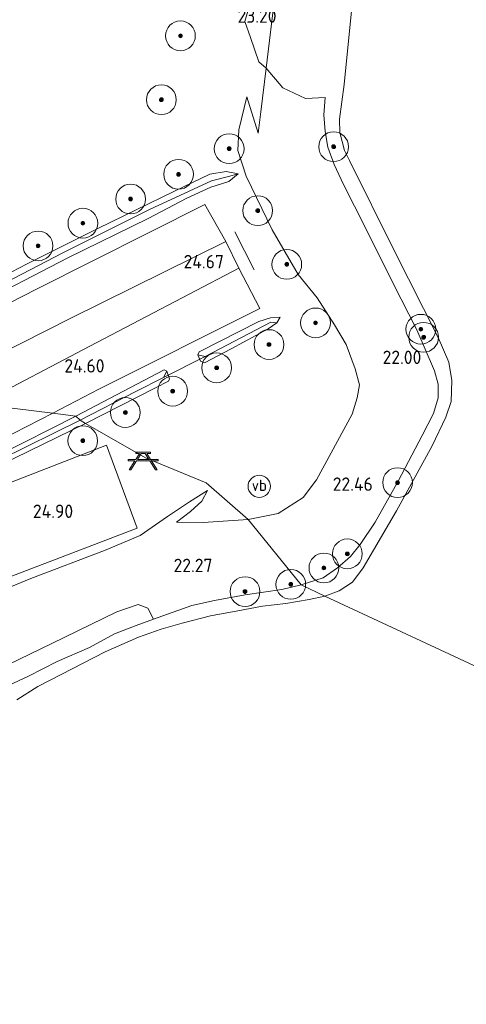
# Model space of a CAD drawing. Header units: metres. Extents: x 185049 to 189876, y 349292 to 352302.
# Tile 233 of 256: x 188067 to 188127, y 351414 to 351546. Entities that reach past the tile are written whole.
import ezdxf
from ezdxf.enums import TextEntityAlignment as Align

# ---------------------------------------------------------------- set-up
doc = ezdxf.new("R2010")
doc.units = ezdxf.units.M
for name, color, linetype, lineweight in [('B-WE-GR-BOOM-S', 90, 'Continuous', 25), ('B-WE-GR-GRAS-GV', 60, 'Continuous', 13), ('B-WE-GW-TALUD_KRUIN-G', 90, 'Continuous', 18), ('B-WE-GW-TALUD_TEEN-G', 90, 'Continuous', 18), ('B-WE-IE-MEUBILAIR_WEGMEUBILAIR-G', 7, 'Continuous', 18), ('B-WE-IE-MEUBILAIR_WEGMEUBILAIR-S', 7, 'Continuous', 25), ('B-WE-KW-KUNSTWERK_DUIKER-G', 170, 'Continuous', 18), ('B-WE-OB-BEKLEDING_STORTSTEEN-GV', 30, 'Continuous', 18), ('B-WE-OG-TERREIN_GROEN-GV', 7, 'Continuous', 18), ('B-WE-OG-WATER_GREPPEL-G', 160, 'Continuous', 18), ('B-WE-OG-WATER_POEL-GV', 7, 'Continuous', 18), ('B-WE-OG-WATER_SLOOT-G', 120, 'Continuous', 18), ('B-WE-VH-VERHARDING_ASFALT-GV', 252, 'Continuous', 18), ('B-WE-VH-VERHARDING_HALFVERHARDING-GV', 252, 'Continuous', 18), ('B-WE-VH-VERHARDING_STRAATBAKSTEEN-GV', 252, 'Continuous', 18), ('X-XX-AL-HOOGTELABEL-S', 7, 'Continuous', 25)]:
    doc.layers.add(name, color=color, linetype=linetype, lineweight=lineweight)
doc.styles.add('NLCS-ISO', font='NLCS-ISO.ttf')
doc.styles.add('NLCS-ISO-ANNOTATIVE-T18', font='NLCS-ISO.ttf', dxfattribs={"height": 1.8})

# ---------------------------------------------------------------- blocks, each defined once
blk = doc.blocks.new('SAL-HOOGTELABEL-SO')
at = {"color": 0, "linetype": 'ByBlock', "lineweight": -2, "style": 'NLCS-ISO-ANNOTATIVE-T18'}
blk.add_attdef('HOOGTE', text='', height=1.8, dxfattribs=at).set_placement((2.79, 0), align=Align.RIGHT)
blk = doc.blocks.new('SIE-WEG_PICKNICKTAFEL-SO')
at = {"color": 0, "linetype": 'ByBlock', "lineweight": 18}
for points in [[(-0.89, -0.2), (-1.64, -1.4), (-1.88, -1.4), (-1.12, -0.2), (-2, -0.2), (-2, 0), (-1, 0), (-0.5, 0.8), (-1, 0.8), (-1, 1), (1, 1), (1, 0.8), (0.5, 0.8), (1, 0), (2, 0), (2, -0.2), (1.12, -0.2), (1.88, -1.4), (1.64, -1.4), (0.89, -0.2)], [(-0.76, 0), (0.76, 0), (0.26, 0.8), (-0.26, 0.8)]]:
    blk.add_lwpolyline(points, close=True, dxfattribs=at)
blk = doc.blocks.new('SGR-BOOM_01-SO')
at = {"linetype": 'ByBlock', "lineweight": 18}
h = blk.add_hatch(color=0, dxfattribs=at)
h.dxf.hatch_style = 1
edge = h.paths.add_edge_path()
edge.add_arc((0, 0), 0.25, 0, 360)
at = {"color": 0, "linetype": 'ByBlock', "lineweight": 18}
for radius in [2, 0.25]:
    blk.add_circle((0, 0), radius, dxfattribs=at)
blk = doc.blocks.new('SIE-WEG_PAAL_VERKEERSBORD-SO')
at = {"color": 0, "linetype": 'ByBlock', "lineweight": 18}
blk.add_circle((0, 0), 1.5, dxfattribs=at)
at = {"color": 0, "linetype": 'ByBlock', "lineweight": 18, "style": 'NLCS-ISO'}
blk.add_text('vb', height=1.5, dxfattribs=at).set_placement((0, 0.13), align=Align.MIDDLE_CENTER)

msp = doc.modelspace()

# ---------------------------------------------------------------- linework, layer by layer
at = {"layer": 'B-WE-GR-GRAS-GV'}
for points in [[(188099.488, 351551.868, 23.204), (188097.68, 351545.649, 23.286), (188098.454, 351543.531, 23.274), (188099.56, 351540.245, 23.251), (188100.542, 351539.409, 23.17), (188099.845, 351533.519, 23.154), (188099.49, 351530.648, 23.139), (188097.968, 351535.535, 23.261), (188096.853, 351531.1, 23.643), (188096.755, 351528.334, 23.82), (188097.838, 351524.898, 23.851), (188101.336, 351517.664, 23.82), (188104.838, 351511.684, 23.812), (188107.397, 351508.536, 23.698), (188109.729, 351504.905, 23.658), (188111.293, 351502.291, 23.58), (188112.513, 351499.001, 23.615), (188113.07, 351496.85, 23.639), (188112.772, 351495.132, 23.643), (188112.074, 351492.908, 23.635), (188107.303, 351484.088, 23.698), (188105.513, 351481.711, 23.725), (188102.135, 351479.597, 23.855), (188098.137, 351478.766, 23.713), (188092.479, 351483.712, 24.712), (188084.362, 351487.04, 24.779), (188076.275, 351491.675, 24.506), (188085.677, 351496.466, 24.552), (188087.444, 351497.368, 24.545), (188087.585, 351497.655, 24.548), (188087.196, 351498.692, 24.552), (188086.853, 351498.863, 24.556), (188075.005, 351492.66, 24.532), (188071.913, 351493.04, 24.569), (188078.062, 351496.284, 24.611), (188099.701, 351507.134, 24.529), (188096.889, 351512.517, 24.69), (188095.129, 351516.119, 24.714), (188092.33, 351521.069, 24.588), (188069.726, 351509.721, 24.588), (188051.934, 351500.628, 24.515)], [(188060.942, 351507.227, 24.556), (188073.898, 351513.923, 24.556), (188084.714, 351519.199, 24.619), (188089.887, 351521.952, 24.517), (188093.116, 351523.422, 24.395), (188095.515, 351524.171, 24.281), (188096.793, 351525.217, 23.93), (188095.167, 351525.517, 24.226), (188092.992, 351525.16, 24.261), (188088.224, 351522.876, 24.45), (188077.933, 351517.841, 24.466), (188068.466, 351513.106, 24.43), (188057.08, 351507.227, 24.454)], [(188054.382, 351484.119, 24.557), (188071.913, 351493.04, 24.569), (188075.005, 351492.66, 24.532), (188064.514, 351487.375, 24.532)], [(188064.841, 351486.079, 24.557), (188076.275, 351491.675, 24.506), (188084.362, 351487.04, 24.779), (188092.479, 351483.712, 24.712), (188098.137, 351478.766, 23.713), (188092.08, 351478.368, 23.927), (188088.508, 351478.4, 24.032), (188090.365, 351479.832, 24.221), (188091.901, 351481.219, 24.372), (188092.671, 351482.687, 24.582), (188090.239, 351481.136, 24.758), (188087.282, 351479.164, 24.704), (188083.611, 351476.631, 24.716), (188078.849, 351474.626, 24.779), (188068.952, 351470.85, 24.729), (188058.081, 351466.367, 24.699)], [(188063.151, 351469.945, 24.804), (188083.237, 351477.623, 24.85), (188079.094, 351488.776, 24.85), (188058.932, 351480.916, 24.825)], [(188058.081, 351466.367, 24.699), (188068.952, 351470.85, 24.729), (188078.849, 351474.626, 24.779), (188083.611, 351476.631, 24.716), (188087.282, 351479.164, 24.704), (188090.239, 351481.136, 24.758), (188092.671, 351482.687, 24.582), (188091.901, 351481.219, 24.372), (188090.365, 351479.832, 24.221), (188088.508, 351478.4, 24.032), (188092.08, 351478.368, 23.927), (188098.137, 351478.766, 23.713), (188105.23, 351469.994, 21.15), (188102.651, 351469.362, 21.112), (188097.731, 351468.671, 21.099), (188093.597, 351467.904, 21.095), (188090.576, 351467.233, 21.116), (188085.421, 351465.404, 21.129), (188084.661, 351466.871, 21.397), (188083.367, 351467.365, 21.653), (188080.496, 351466.387, 21.691), (188071.75, 351462.113, 21.703), (188064.402, 351458.585, 21.724)]]:
    msp.add_polyline3d(points, dxfattribs=at)
for points in [[(188102.779, 351536.748, 22.682), (188105.818, 351535.331, 21.961), (188108.473, 351535.469, 21.237), (188108.303, 351533.126, 21.225), (188108.481, 351530.869, 21.225), (188108.847, 351528.797, 21.225), (188109.673, 351526.465, 21.225), (188110.937, 351523.786, 21.217), (188113.896, 351517.965, 21.201), (188117.595, 351510.492, 21.201), (188120.759, 351504.257, 21.197), (188123.132, 351498.728, 21.166), (188123.647, 351496.946, 21.177), (188123.629, 351495.12, 21.189), (188123.036, 351493.009, 21.193), (188121.508, 351490.045, 21.193), (188118.248, 351483.931, 21.185), (188115.194, 351478.437, 21.193), (188113.175, 351475.403, 21.197), (188111.855, 351473.801, 21.197), (188110.131, 351472.288, 21.15), (188108.195, 351470.938, 21.15), (188105.23, 351469.994, 21.15), (188098.137, 351478.766, 23.713), (188102.135, 351479.597, 23.855), (188105.513, 351481.711, 23.725), (188107.303, 351484.088, 23.698), (188112.074, 351492.908, 23.635), (188112.772, 351495.132, 23.643), (188113.07, 351496.85, 23.639), (188112.513, 351499.001, 23.615), (188111.293, 351502.291, 23.58), (188109.729, 351504.905, 23.658), (188107.397, 351508.536, 23.698), (188104.838, 351511.684, 23.812), (188101.336, 351517.664, 23.82), (188097.838, 351524.898, 23.851), (188096.755, 351528.334, 23.82), (188096.853, 351531.1, 23.643), (188097.968, 351535.535, 23.261), (188099.49, 351530.648, 23.139), (188099.845, 351533.519, 23.154), (188100.542, 351539.409, 23.17)], [(188053.44, 351504.421, 24.253), (188049.475, 351502.337, 24.401), (188048.926, 351503.1, 24.464), (188057.08, 351507.227, 24.454), (188068.466, 351513.106, 24.43), (188077.933, 351517.841, 24.466), (188088.224, 351522.876, 24.45), (188092.992, 351525.16, 24.261), (188095.167, 351525.517, 24.226), (188096.793, 351525.217, 23.93), (188095.498, 351524.826, 24.088), (188093.207, 351524.276, 24.1), (188090.199, 351522.864, 24.249), (188084.876, 351520.41, 24.32), (188073.255, 351514.588, 24.261), (188061.069, 351508.291, 24.277)], [(188060.942, 351507.227, 24.556), (188050.134, 351501.758, 24.506), (188049.475, 351502.337, 24.401), (188053.44, 351504.421, 24.253), (188061.069, 351508.291, 24.277), (188073.255, 351514.588, 24.261), (188084.876, 351520.41, 24.32), (188090.199, 351522.864, 24.249), (188093.207, 351524.276, 24.1), (188095.498, 351524.826, 24.088), (188096.793, 351525.217, 23.93), (188095.515, 351524.171, 24.281), (188093.116, 351523.422, 24.395), (188089.887, 351521.952, 24.517), (188084.714, 351519.199, 24.619), (188073.898, 351513.923, 24.556)], [(188091.726, 351500.043, 24.493), (188092.25, 351499.806, 24.493), (188095.838, 351501.713, 24.45), (188100.833, 351504.394, 24.45), (188101.962, 351505.181, 24.344), (188102.406, 351505.935, 24.186), (188101.138, 351505.885, 24.395), (188099.565, 351505.392, 24.474), (188091.567, 351501.3, 24.493), (188091.382, 351500.907, 24.493)], [(188102.406, 351505.935, 24.186), (188101.962, 351505.181, 24.344), (188101.167, 351505.271, 24.186), (188092.35, 351500.672, 24.186), (188091.382, 351500.907, 24.493), (188091.567, 351501.3, 24.493), (188099.565, 351505.392, 24.474), (188101.138, 351505.885, 24.395)], [(188095.838, 351501.713, 24.45), (188092.25, 351499.806, 24.493), (188091.726, 351500.043, 24.493), (188091.382, 351500.907, 24.493), (188092.35, 351500.672, 24.186), (188101.167, 351505.271, 24.186), (188101.962, 351505.181, 24.344), (188100.833, 351504.394, 24.45)], [(188083.035, 351495.954, 24.186), (188075.565, 351492.118, 24.208), (188075.005, 351492.66, 24.532), (188086.853, 351498.863, 24.556), (188087.196, 351498.692, 24.552), (188086.762, 351497.829, 24.186)], [(188085.677, 351496.466, 24.552), (188076.275, 351491.675, 24.506), (188075.565, 351492.118, 24.208), (188083.035, 351495.954, 24.186), (188086.762, 351497.829, 24.186), (188087.196, 351498.692, 24.552), (188087.585, 351497.655, 24.548), (188087.444, 351497.368, 24.545)], [(188076.275, 351491.675, 24.506), (188064.841, 351486.079, 24.557), (188064.161, 351485.934, 24.532), (188063.802, 351486.301, 24.523), (188063.978, 351486.932, 24.527), (188064.852, 351486.819, 24.208), (188075.565, 351492.118, 24.208)], [(188075.565, 351492.118, 24.208), (188064.852, 351486.819, 24.208), (188063.978, 351486.932, 24.527), (188064.514, 351487.375, 24.532), (188075.005, 351492.66, 24.532)]]:
    msp.add_polyline3d(points, close=True, dxfattribs=at)
at = {"layer": 'B-WE-GW-TALUD_KRUIN-G'}
for points in [[(188101.731, 351549.465, 23.198), (188100.542, 351539.409, 23.17), (188099.845, 351533.519, 23.154), (188099.49, 351530.648, 23.139)], [(188097.968, 351535.535, 23.261), (188096.853, 351531.1, 23.643), (188096.755, 351528.334, 23.82), (188097.838, 351524.898, 23.851), (188101.336, 351517.664, 23.82), (188104.838, 351511.684, 23.812), (188107.397, 351508.536, 23.698), (188109.729, 351504.905, 23.658), (188111.293, 351502.291, 23.58), (188112.513, 351499.001, 23.615), (188113.07, 351496.85, 23.639), (188112.772, 351495.132, 23.643), (188112.074, 351492.908, 23.635), (188107.303, 351484.088, 23.698), (188105.513, 351481.711, 23.725), (188102.135, 351479.597, 23.855), (188098.137, 351478.766, 23.713)], [(188092.671, 351482.687, 24.582), (188090.239, 351481.136, 24.758), (188087.282, 351479.164, 24.704), (188083.611, 351476.631, 24.716), (188078.849, 351474.626, 24.779), (188068.952, 351470.85, 24.729), (188058.081, 351466.367, 24.699), (188050.974, 351463.576, 24.725), (188046.432, 351461.36, 24.54), (188040.062, 351458.157, 24.439), (188034.452, 351455.016, 24.372), (188028.177, 351451.904, 24.393), (188023.072, 351449.389, 24.364), (188015.696, 351446.106, 24.401), (188006.259, 351442.249, 24.439), (187995.019, 351436.52, 24.456), (187987.846, 351432.686, 24.397), (187983.077, 351429.835, 24.284), (187981.071, 351428.452, 24.204), (187979.43, 351426.849, 24.032), (187974.152, 351420.267, 23.029), (187968.695, 351413.66, 21.989)], [(188098.137, 351478.766, 23.713), (188092.08, 351478.368, 23.927), (188088.508, 351478.4, 24.032)]]:
    msp.add_polyline3d(points, dxfattribs=at)
at = {"layer": 'B-WE-GW-TALUD_TEEN-G'}
for points in [[(188099.49, 351530.648, 23.139), (188097.968, 351535.535, 23.261)], [(188088.508, 351478.4, 24.032), (188090.365, 351479.832, 24.221), (188091.901, 351481.219, 24.372), (188092.671, 351482.687, 24.582)]]:
    msp.add_polyline3d(points, dxfattribs=at)
at = {"layer": 'B-WE-IE-MEUBILAIR_WEGMEUBILAIR-G'}
msp.add_polyline3d([(188098.926, 351512.326, 24.635), (188096.345, 351517.414, 24.655)], dxfattribs=at)
at = {"layer": 'B-WE-KW-KUNSTWERK_DUIKER-G'}
msp.add_polyline3d([(188092.35, 351500.672, 24.186), (188086.762, 351497.829, 24.186)], dxfattribs=at)
at = {"layer": 'B-WE-OB-BEKLEDING_STORTSTEEN-GV'}
msp.add_polyline3d([(188101.731, 351549.465, 23.198), (188100.542, 351539.409, 23.17), (188099.56, 351540.245, 23.251), (188098.454, 351543.531, 23.274), (188097.68, 351545.649, 23.286), (188099.488, 351551.868, 23.204), (188100.103, 351554.026, 23.169), (188102.184, 351554.91, 23.123)], close=True, dxfattribs=at)
for points in [[(188112.146, 351548.427, 20.886), (188111.005, 351537.223, 20.886), (188110.373, 351532.555, 20.886), (188110.455, 351530.754, 20.886), (188111.065, 351528.34, 20.886), (188111.738, 351526.993, 20.886), (188117.699, 351515.008, 20.886), (188123.641, 351503.232, 20.886), (188125.083, 351499.914, 20.886), (188125.497, 351497.437, 20.886), (188125.397, 351494.636, 20.886), (188124.667, 351492.542, 20.886), (188122.857, 351488.675, 20.886), (188118.059, 351479.923, 20.886), (188113.587, 351472.268, 20.886), (188112.151, 351470.379, 20.886), (188110.338, 351469.217, 20.886), (188108.41, 351468.475, 20.885), (188105.23, 351469.994, 21.15), (188108.195, 351470.938, 21.15), (188110.131, 351472.288, 21.15), (188111.855, 351473.801, 21.197), (188113.175, 351475.403, 21.197), (188115.194, 351478.437, 21.193), (188118.248, 351483.931, 21.185), (188121.508, 351490.045, 21.193), (188123.036, 351493.009, 21.193), (188123.629, 351495.12, 21.189), (188123.647, 351496.946, 21.177), (188123.132, 351498.728, 21.166), (188120.759, 351504.257, 21.197), (188117.595, 351510.492, 21.201), (188113.896, 351517.965, 21.201), (188110.937, 351523.786, 21.217), (188109.673, 351526.465, 21.225), (188108.847, 351528.797, 21.225), (188108.481, 351530.869, 21.225), (188108.303, 351533.126, 21.225), (188108.473, 351535.469, 21.237), (188105.818, 351535.331, 21.961), (188102.779, 351536.748, 22.682), (188100.542, 351539.409, 23.17), (188101.731, 351549.465, 23.198)], [(188064.634, 351455.92, 21.129), (188068.635, 351457.744, 21.145), (188072.483, 351459.701, 21.124), (188076.83, 351461.594, 21.112), (188080.159, 351463.431, 21.112), (188083.089, 351464.528, 21.129), (188085.421, 351465.404, 21.129), (188090.576, 351467.233, 21.116), (188093.597, 351467.904, 21.095), (188097.731, 351468.671, 21.099), (188102.651, 351469.362, 21.112), (188105.23, 351469.994, 21.15), (188108.41, 351468.475, 20.885), (188106.297, 351468.031, 20.885), (188103.198, 351467.513, 20.885), (188100.037, 351467.139, 20.885), (188096.751, 351466.528, 20.885), (188093.056, 351465.817, 20.885), (188089.246, 351464.845, 20.885), (188086.454, 351464.057, 20.885), (188083.389, 351462.97, 20.885), (188078.922, 351460.987, 20.885), (188074.509, 351458.708, 20.885), (188069.867, 351456.33, 20.885), (188067.085, 351454.536, 20.885)]]:
    msp.add_polyline3d(points, dxfattribs=at)
at = {"layer": 'B-WE-OG-TERREIN_GROEN-GV'}
msp.add_polyline3d([(188064.402, 351458.585, 21.724), (188071.75, 351462.113, 21.703), (188080.496, 351466.387, 21.691), (188083.367, 351467.365, 21.653), (188084.661, 351466.871, 21.397), (188085.421, 351465.404, 21.129), (188083.089, 351464.528, 21.129), (188080.159, 351463.431, 21.112), (188076.83, 351461.594, 21.112), (188072.483, 351459.701, 21.124), (188068.635, 351457.744, 21.145), (188064.634, 351455.92, 21.129)], dxfattribs=at)
at = {"layer": 'B-WE-OG-WATER_GREPPEL-G'}
for points in [[(188049.475, 351502.337, 24.401), (188053.44, 351504.421, 24.253), (188061.069, 351508.291, 24.277), (188073.255, 351514.588, 24.261), (188084.876, 351520.41, 24.32), (188090.199, 351522.864, 24.249), (188093.207, 351524.276, 24.1), (188095.498, 351524.826, 24.088)], [(188092.35, 351500.672, 24.186), (188101.167, 351505.271, 24.186)], [(188075.565, 351492.118, 24.208), (188083.035, 351495.954, 24.186), (188086.762, 351497.829, 24.186)], [(188064.852, 351486.819, 24.208), (188075.565, 351492.118, 24.208)]]:
    msp.add_polyline3d(points, dxfattribs=at)
at = {"layer": 'B-WE-OG-WATER_POEL-GV'}
for points in [[(188203.862, 351424.072, 20.957), (188108.41, 351468.475, 20.885), (188110.338, 351469.217, 20.886), (188112.151, 351470.379, 20.886), (188113.587, 351472.268, 20.886), (188118.059, 351479.923, 20.886), (188122.857, 351488.675, 20.886), (188124.667, 351492.542, 20.886), (188125.397, 351494.636, 20.886), (188125.497, 351497.437, 20.886), (188125.083, 351499.914, 20.886), (188123.641, 351503.232, 20.886), (188117.699, 351515.008, 20.886), (188111.738, 351526.993, 20.886), (188111.065, 351528.34, 20.886), (188110.455, 351530.754, 20.886), (188110.373, 351532.555, 20.886), (188111.005, 351537.223, 20.886), (188112.146, 351548.427, 20.886)], [(188067.085, 351454.536, 20.885), (188069.867, 351456.33, 20.885), (188074.509, 351458.708, 20.885), (188078.922, 351460.987, 20.885), (188083.389, 351462.97, 20.885), (188086.454, 351464.057, 20.885), (188089.246, 351464.845, 20.885), (188093.056, 351465.817, 20.885), (188096.751, 351466.528, 20.885), (188100.037, 351467.139, 20.885), (188103.198, 351467.513, 20.885), (188106.297, 351468.031, 20.885), (188108.41, 351468.475, 20.885), (188203.862, 351424.072, 20.957)]]:
    msp.add_polyline3d(points, dxfattribs=at)
at = {"layer": 'B-WE-OG-WATER_SLOOT-G'}
for points in [[(188050.134, 351501.758, 24.506), (188060.942, 351507.227, 24.556), (188073.898, 351513.923, 24.556), (188084.714, 351519.199, 24.619), (188089.887, 351521.952, 24.517), (188093.116, 351523.422, 24.395), (188095.515, 351524.171, 24.281), (188096.793, 351525.217, 23.93), (188095.167, 351525.517, 24.226), (188092.992, 351525.16, 24.261), (188088.224, 351522.876, 24.45), (188077.933, 351517.841, 24.466), (188068.466, 351513.106, 24.43), (188057.08, 351507.227, 24.454), (188048.926, 351503.1, 24.464)], [(188076.275, 351491.675, 24.506), (188085.677, 351496.466, 24.552), (188087.444, 351497.368, 24.545), (188087.585, 351497.655, 24.548), (188087.196, 351498.692, 24.552), (188086.853, 351498.863, 24.556), (188075.005, 351492.66, 24.532)], [(188075.005, 351492.66, 24.532), (188064.514, 351487.375, 24.532), (188063.978, 351486.932, 24.527), (188063.802, 351486.301, 24.523), (188064.161, 351485.934, 24.532), (188064.841, 351486.079, 24.557), (188076.275, 351491.675, 24.506)]]:
    msp.add_polyline3d(points, dxfattribs=at)
msp.add_polyline3d([(188102.406, 351505.935, 24.186), (188101.138, 351505.885, 24.395), (188099.565, 351505.392, 24.474), (188091.567, 351501.3, 24.493), (188091.382, 351500.907, 24.493), (188091.726, 351500.043, 24.493), (188092.25, 351499.806, 24.493), (188095.838, 351501.713, 24.45), (188100.833, 351504.394, 24.45), (188101.962, 351505.181, 24.344)], close=True, dxfattribs=at)
at = {"layer": 'B-WE-VH-VERHARDING_ASFALT-GV'}
msp.add_polyline3d([(188076.869, 351502.053, 24.738), (188062.011, 351494.258, 24.645), (188057.322, 351497.243, 24.611), (188074.411, 351505.859, 24.69), (188095.129, 351516.119, 24.714), (188096.889, 351512.517, 24.69)], close=True, dxfattribs=at)
at = {"layer": 'B-WE-VH-VERHARDING_HALFVERHARDING-GV'}
for points in [[(188074.411, 351505.859, 24.69), (188057.322, 351497.243, 24.611), (188051.934, 351500.628, 24.515), (188069.726, 351509.721, 24.588), (188092.33, 351521.069, 24.588), (188095.129, 351516.119, 24.714)], [(188078.062, 351496.284, 24.611), (188071.913, 351493.04, 24.569), (188062.011, 351494.258, 24.645), (188076.869, 351502.053, 24.738), (188096.889, 351512.517, 24.69), (188099.701, 351507.134, 24.529)], [(188071.913, 351493.04, 24.569), (188054.382, 351484.119, 24.557), (188051.968, 351489.263, 24.641), (188062.011, 351494.258, 24.645)]]:
    msp.add_polyline3d(points, close=True, dxfattribs=at)
at = {"layer": 'B-WE-VH-VERHARDING_STRAATBAKSTEEN-GV'}
msp.add_polyline3d([(188079.094, 351488.776, 24.85), (188083.237, 351477.623, 24.85), (188063.151, 351469.945, 24.804), (188063.272, 351469.525, 24.796), (188051.258, 351464.825, 24.813), (188050.249, 351464.68, 24.817), (188049.687, 351464.868, 24.834), (188049.224, 351465.271, 24.871), (188048.104, 351467.419, 24.934), (188034.348, 351462.169, 24.825), (188031.213, 351469.752, 24.716), (188037.85, 351472.467, 24.863), (188041.33, 351473.92, 24.838), (188038.234, 351481.967, 24.666), (188039.956, 351482.805, 24.683), (188043.221, 351474.72, 24.821), (188052.975, 351478.546, 24.813), (188058.932, 351480.916, 24.825)], close=True, dxfattribs=at)

# ---------------------------------------------------------------- block references
at = {"layer": 'B-WE-GR-BOOM-S'}
for p in [(188089.029, 351543.739, 23.604), (188086.473, 351535.161, 23.641), (188095.577, 351528.583, 23.858), (188109.604, 351528.848, 21.161), (188088.787, 351525.143, 24.185), (188082.343, 351521.819, 24.219), (188099.406, 351520.258, 23.824), (188075.936, 351518.573, 24.228), (188069.913, 351515.519, 24.125), (188103.309, 351513.046, 23.944), (188107.175, 351505.182, 23.85), (188121.32, 351504.333, 21.479), (188121.691, 351503.25, 21.288), (188100.925, 351502.273, 24.228), (188093.896, 351499.155, 24.353), (188087.991, 351496.014, 24.41), (188081.627, 351493.147, 24.503), (188075.914, 351489.364, 24.675), (188118.194, 351483.73, 21.513), (188111.443, 351474.161, 21.333), (188108.298, 351472.269, 21.298), (188103.848, 351470.065, 21.101), (188097.704, 351469.086, 21.066)]:
    msp.add_blockref('SGR-BOOM_01-SO', p, dxfattribs=at)
at = {"layer": 'B-WE-IE-MEUBILAIR_WEGMEUBILAIR-S'}
for name, p in [('SIE-WEG_PICKNICKTAFEL-SO', (188084.029, 351486.838, 24.775)), ('SIE-WEG_PAAL_VERKEERSBORD-SO', (188099.619, 351483.236, 24.19))]:
    msp.add_blockref(name, p, dxfattribs=at)
at = {"layer": 'X-XX-AL-HOOGTELABEL-S'}
for p, values in [((188099.144, 351545.493, 23.198), {'HOOGTE': '23.20'}), ((188092.079, 351512.511, 24.674), {'HOOGTE': '24.67'}), ((188118.591, 351499.656, 21.997), {'HOOGTE': '22.00'}), ((188076.048, 351498.514, 24.6), {'HOOGTE': '24.60'}), ((188112.077, 351482.628, 22.457), {'HOOGTE': '22.46'}), ((188071.837, 351478.98, 24.897), {'HOOGTE': '24.90'}), ((188090.543, 351471.708, 22.266), {'HOOGTE': '22.27'})]:
    msp.add_blockref('SAL-HOOGTELABEL-SO', p, dxfattribs=at).add_auto_attribs(values)

doc.saveas('drawing.dxf')
